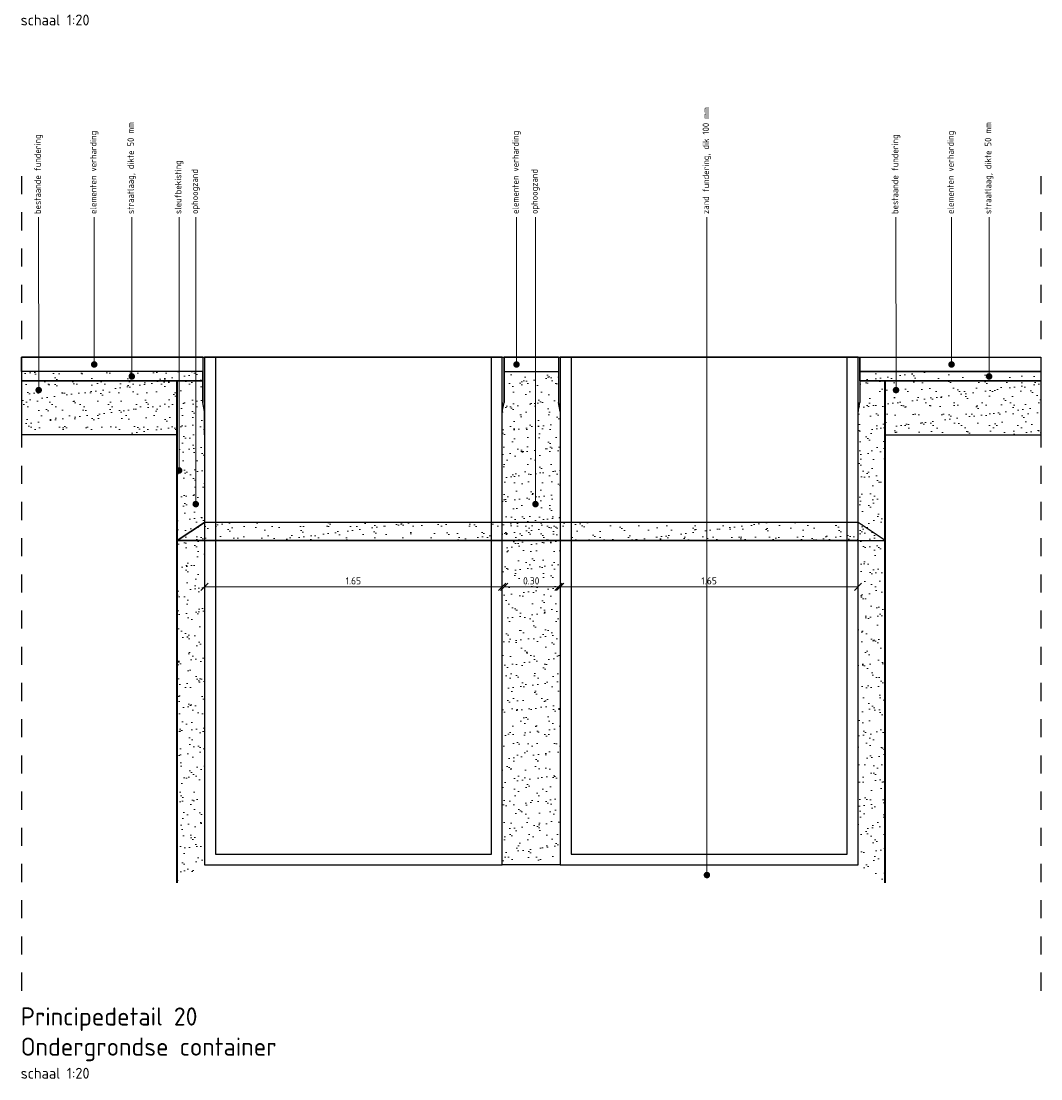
# Model space of a CAD drawing. Header units: metres. Extents: x 0 to 167615, y 0 to 462701.
# Tile 11 of 16: x 167568.56 to 167574.19, y 462691.71 to 462697.56. Entities that reach past the tile are written whole.
import ezdxf
from ezdxf import colors
from ezdxf.entities.mleader import LeaderData, LeaderLine
from ezdxf.math import Vec2, Vec3

# ---------------------------------------------------------------- set-up
doc = ezdxf.new("R2010")
doc.units = ezdxf.units.M
doc.header["$LTSCALE"] = 0.02
doc.linetypes.add('XX-AFBREEK', pattern=[7, 4, -1, 1, -1])
for name, color, linetype, lineweight in [('B-WE-VH-VERHARDING_FUNDERING-AD', 252, 'Continuous', 18), ('B-WE-VH-VERHARDING_FUNDERING_GRANULAAT_MENG-G', 8, 'Continuous', 18), ('N-WE-GW-GROND_ZAND_FUNDERINGSZAND-AD-20', 7, 'Continuous', 18), ('N-WE-TE-SLEUFBEKISITNG-g', 4, 'Fasegrens', 35), ('X-XX-AL-AANPIJLING-T18', 10, 'Continuous', 18), ('X-XX-AL-AFBREEKLIJN-GD', 8, 'XX-AFBREEK', 25), ('X-XX-AL-M', 7, 'Continuous', 18), ('X-XX-AL-T50', 130, 'Continuous', 50)]:
    doc.layers.add(name, color=color, linetype=linetype, lineweight=lineweight)
doc.styles.add('NLCS-ISO', font='NLCS-ISO.ttf')
doc.styles.add('NLCS-ISO-M20-T50', font='NLCS-ISO.ttf', dxfattribs={"height": 0.1})
doc.linetypes.add('Fasegrens', pattern='A,40,[132,ltypeshp.shx,S=2,R=0,X=0,Y=0],-0.2,1', length=41.2)
doc.dimstyles.new('NLCS RODOR-DIM-020$0', dxfattribs={"dimscale": 0.02, "dimtxt": 2, "dimasz": 2, "dimexe": 1.25, "dimexo": 0.625, "dimtad": 1, "dimzin": 1, "dimdsep": 46, "dimtxsty": 'NLCS-ISO', "dimblk": 'OBLIQUE', "dimcen": 0, "dimse1": 1, "dimse2": 1, "dimclrd": 256, "dimclre": 1, "dimclrt": 256, "dimadec": 0, "dimazin": 0, "dimtfac": 1, "dimtmove": 2, "dimatfit": 3, "dimfxl": 1, "dimtolj": 1, "dimtzin": 0, "dimlwd": -1, "dimlwe": -1, "dimarcsym": 0})
pattern_1 = [(37.5, (-0.448186, 0.272714), (-0.003149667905, 0.096341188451), [0, -0.076, 0, -0.085, 0, -0.08125]), (7.5, (-0.44819, 0.27271), (0.088488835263, 0.14110730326), [0, -0.041, 0, -0.0685, 0, -0.02625]), (327.5, (-0.50969, 0.272714), (0.155707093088, 0.000282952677), [0, -0.025, 0, -0.09, 0, -0.1175]), (317.5, (-0.50969, 0.27271), (0.15030633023, 0.043883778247), [0, -0.0125, 0, -0.059, 0, -0.0675])]
pattern_2 = [(37.5, (1.49258, 1.54565), (-0.003149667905, 0.096341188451), [0, -0.076, 0, -0.085, 0, -0.08125]), (7.5, (1.49258, 1.54565), (0.088488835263, 0.14110730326), [0, -0.041, 0, -0.0685, 0, -0.02625]), (327.5, (1.43108, 1.54565), (0.155707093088, 0.000282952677), [0, -0.025, 0, -0.09, 0, -0.1175]), (317.5, (1.43108, 1.54565), (0.15030633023, 0.043883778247), [0, -0.0125, 0, -0.059, 0, -0.0675])]

# ---------------------------------------------------------------- blocks, each defined once
blk = doc.blocks.new('_Dot')
at = {"color": 0, "linetype": 'ByBlock', "lineweight": -2}
blk.add_line((-0.5, 0), (-1, 0), dxfattribs=at)
at = {"color": 0, "linetype": 'ByBlock', "const_width": 0.5}
blk.add_lwpolyline([(-0.25, 0, 1), (0.25, 0, 1)], format="xyb", close=True, dxfattribs=at)
blk = doc.blocks.new('_Oblique')
at = {"color": 0, "linetype": 'ByBlock', "lineweight": -2}
blk.add_line((-0.5, -0.5), (0.5, 0.5), dxfattribs=at)
blk = doc.blocks.new('*D49')
at = {"layer": 'Defpoints', "color": 0, "transparency": 16777216}
for p in [(167571.2297, 462694.7972), (167571.5297, 462694.7872), (167571.5297, 462694.4326)]:
    blk.add_point(p, dxfattribs=at)
at = {"layer": 'X-XX-AL-M', "transparency": 16777216}
blk.add_line((167571.2297, 462694.4326), (167571.5297, 462694.4326), dxfattribs=at)
at = {"layer": 'X-XX-AL-M', "transparency": 16777216, "xscale": 0.04, "yscale": 0.04, "zscale": 0.04, "rotation": 180}
blk.add_blockref('_Oblique', (167571.2297, 462694.4326), dxfattribs=at)
at = {"layer": 'X-XX-AL-M', "transparency": 16777216, "xscale": 0.04, "yscale": 0.04, "zscale": 0.04}
blk.add_blockref('_Oblique', (167571.5297, 462694.4326), dxfattribs=at)
at = {"layer": 'X-XX-AL-M', "transparency": 16777216, "insert": (167571.3797, 462694.4651), "char_height": 0.04, "attachment_point": 5, "style": 'NLCS-ISO'}
blk.add_mtext('\\A1;0.30', dxfattribs=at)
blk = doc.blocks.new('*D50')
at = {"layer": 'Defpoints', "color": 0, "transparency": 16777216}
for p in [(167569.5747, 462694.7872), (167571.2197, 462694.7872), (167571.2197, 462694.4326)]:
    blk.add_point(p, dxfattribs=at)
at = {"layer": 'X-XX-AL-M', "transparency": 16777216}
blk.add_line((167569.5747, 462694.4326), (167571.2197, 462694.4326), dxfattribs=at)
at = {"layer": 'X-XX-AL-M', "transparency": 16777216, "xscale": 0.04, "yscale": 0.04, "zscale": 0.04, "rotation": 180}
blk.add_blockref('_Oblique', (167569.5747, 462694.4326), dxfattribs=at)
at = {"layer": 'X-XX-AL-M', "transparency": 16777216, "xscale": 0.04, "yscale": 0.04, "zscale": 0.04}
blk.add_blockref('_Oblique', (167571.2197, 462694.4326), dxfattribs=at)
at = {"layer": 'X-XX-AL-M', "transparency": 16777216, "insert": (167570.3972, 462694.4651), "char_height": 0.04, "attachment_point": 5, "style": 'NLCS-ISO'}
blk.add_mtext('\\A1;1.65', dxfattribs=at)
blk = doc.blocks.new('*D51')
at = {"layer": 'Defpoints', "color": 0, "transparency": 16777216}
for p in [(167571.5397, 462694.7872), (167573.1847, 462694.7872), (167573.1847, 462694.4326)]:
    blk.add_point(p, dxfattribs=at)
at = {"layer": 'X-XX-AL-M', "transparency": 16777216}
blk.add_line((167571.5397, 462694.4326), (167573.1847, 462694.4326), dxfattribs=at)
at = {"layer": 'X-XX-AL-M', "transparency": 16777216, "xscale": 0.04, "yscale": 0.04, "zscale": 0.04, "rotation": 180}
blk.add_blockref('_Oblique', (167571.5397, 462694.4326), dxfattribs=at)
at = {"layer": 'X-XX-AL-M', "transparency": 16777216, "xscale": 0.04, "yscale": 0.04, "zscale": 0.04}
blk.add_blockref('_Oblique', (167573.1847, 462694.4326), dxfattribs=at)
at = {"layer": 'X-XX-AL-M', "transparency": 16777216, "insert": (167572.3622, 462694.4651), "char_height": 0.04, "attachment_point": 5, "style": 'NLCS-ISO'}
blk.add_mtext('\\A1;1.65', dxfattribs=at)

msp = doc.modelspace()

# ---------------------------------------------------------------- hatches: boundary and pattern name
at = {"layer": 'B-WE-VH-VERHARDING_FUNDERING-AD'}
h = msp.add_hatch(dxfattribs=at)
h.set_pattern_fill('AGW-GROND_ZAND_FUNDERINGSZAND', color=256, scale=0.05, pattern_type=2)
h.set_pattern_definition(pattern_2)
h.paths.add_polyline_path([(167568.5647, 462695.5709), (167568.5647, 462695.2709), (167569.4247, 462695.2709), (167569.4247, 462695.5709)])
h.paths.add_polyline_path([(167568.6589, 462695.5097, -1), (167568.6589, 462695.5277, -1)], flags=16)
h = msp.add_hatch(dxfattribs=at)
h.set_pattern_fill('AGW-GROND_ZAND_FUNDERINGSZAND', color=256, scale=0.05, pattern_type=2)
h.set_pattern_definition(pattern_2)
h.paths.add_polyline_path([(167574.1947, 462695.5709), (167573.3347, 462695.5709), (167573.3347, 462695.2709), (167574.1947, 462695.2709)])
h.paths.add_polyline_path([(167573.3947, 462695.5097, -1), (167573.3947, 462695.5277, -1)], flags=16)
at = {"layer": 'N-WE-GW-GROND_ZAND_FUNDERINGSZAND-AD-20'}
h = msp.add_hatch(dxfattribs=at)
h.set_pattern_fill('AGW-GROND_ZAND_FUNDERINGSZAND', color=256, scale=0.05, pattern_type=2)
h.set_pattern_definition(pattern_1)
h.paths.add_polyline_path([(167569.5647, 462695.6209), (167568.5647, 462695.6209), (167568.5647, 462695.5709), (167569.5647, 462695.5709)])
h = msp.add_hatch(dxfattribs=at)
h.set_pattern_fill('AGW-GROND_ZAND_FUNDERINGSZAND', color=256, scale=0.05, pattern_type=2)
h.set_pattern_definition(pattern_2)
h.paths.add_polyline_path([(167571.2197, 462695.4009), (167571.2197, 462692.8959), (167571.5397, 462692.8959), (167571.5397, 462695.4009), (167571.5297, 462695.4509), (167571.5297, 462695.6209), (167571.2297, 462695.6209), (167571.2297, 462695.4509)])
h = msp.add_hatch(dxfattribs=at)
h.set_pattern_fill('AGW-GROND_ZAND_FUNDERINGSZAND', color=256, scale=0.05, pattern_type=2)
h.set_pattern_definition(pattern_1)
h.paths.add_polyline_path([(167573.1947, 462695.6209), (167574.1947, 462695.6209), (167574.1947, 462695.5709), (167573.1947, 462695.5709)])
h = msp.add_hatch(dxfattribs=at)
h.set_pattern_fill('AGW-GROND_ZAND_FUNDERINGSZAND', color=256, scale=0.05, pattern_type=2)
h.set_pattern_definition(pattern_2)
h.paths.add_polyline_path([(167569.5747, 462695.4009), (167569.5647, 462695.4509), (167569.5647, 462695.5709), (167569.4247, 462695.5709), (167569.4247, 462695.2709), (167569.4247, 462692.7959), (167569.5747, 462692.8959)])
h.paths.add_polyline_path([(167569.5265, 462694.88, -1), (167569.5265, 462694.898, -1)], flags=16)
h = msp.add_hatch(dxfattribs=at)
h.set_pattern_fill('AGW-GROND_ZAND_FUNDERINGSZAND', color=256, scale=0.05, pattern_type=2)
h.set_pattern_definition(pattern_2)
h.paths.add_polyline_path([(167573.3347, 462695.5709), (167573.1947, 462695.5709), (167573.1947, 462695.4509), (167573.1847, 462695.4009), (167573.1847, 462692.8959), (167573.3347, 462692.7959)])
h = msp.add_hatch(dxfattribs=at)
h.set_pattern_fill('AGW-GROND_ZAND_FUNDERINGSZAND', color=256, scale=0.05, pattern_type=2)
h.set_pattern_definition([(37.5, (1.49258, 3.436905), (-0.003149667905, 0.096341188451), [0, -0.076, 0, -0.085, 0, -0.08125]), (7.5, (1.49258, 3.4369), (0.088488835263, 0.14110730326), [0, -0.041, 0, -0.0685, 0, -0.02625]), (327.5, (1.43108, 3.436905), (0.155707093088, 0.000282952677), [0, -0.025, 0, -0.09, 0, -0.1175]), (317.5, (1.43108, 3.4369), (0.15030633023, 0.043883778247), [0, -0.0125, 0, -0.059, 0, -0.0675])])
h.paths.add_polyline_path([(167569.5747, 462694.7872), (167569.4247, 462694.6872), (167573.3347, 462694.6872), (167573.1847, 462694.7872)])

# ---------------------------------------------------------------- linework, layer by layer
at = {"flags": 128}
for points in [[(167569.5647, 462695.7009), (167568.5647, 462695.7009)], [(167568.5647, 462695.7009), (167568.5647, 462695.2709)], [(167569.5647, 462695.7009), (167571.2297, 462695.7009)], [(167569.5647, 462695.7009), (167569.5647, 462695.4509)], [(167569.5747, 462695.7009), (167569.5747, 462692.8959), (167571.2197, 462692.8959), (167571.2197, 462695.7009), (167569.5747, 462695.7009)], [(167569.6347, 462695.7009), (167569.6347, 462692.9559), (167571.1597, 462692.9559), (167571.1597, 462695.7009)], [(167571.5397, 462692.8959), (167571.2197, 462692.8959), (167571.2197, 462695.4009), (167571.2297, 462695.4509), (167571.2297, 462695.7009), (167571.5297, 462695.7009), (167571.5297, 462695.4509), (167571.5397, 462695.4009), (167571.5397, 462692.8959)], [(167571.2297, 462695.7009), (167571.2297, 462695.4509)], [(167571.5297, 462695.7009), (167571.2297, 462695.7009)], [(167571.2297, 462695.7009), (167571.5297, 462695.7009)], [(167571.5297, 462695.7009), (167573.1947, 462695.7009)], [(167571.5297, 462695.7009), (167571.5297, 462695.4509)], [(167571.5397, 462695.7009), (167571.5397, 462692.8959), (167573.1847, 462692.8959), (167573.1847, 462695.7009), (167571.5397, 462695.7009)], [(167571.5997, 462695.7009), (167571.5997, 462692.9559), (167573.1247, 462692.9559), (167573.1247, 462695.7009)], [(167573.1947, 462695.7009), (167573.1947, 462695.4509)], [(167573.1947, 462695.7009), (167574.1947, 462695.7009)], [(167574.1947, 462695.7009), (167574.1947, 462695.2709)], [(167569.5647, 462695.6209), (167568.5647, 462695.6209)], [(167571.2297, 462695.6209), (167571.5297, 462695.6209)], [(167573.1947, 462695.6209), (167574.1947, 462695.6209)], [(167569.5647, 462695.5709), (167568.5647, 462695.5709)], [(167569.5747, 462695.2709), (167569.5747, 462695.4009), (167569.5647, 462695.4509), (167569.5647, 462695.5709)], [(167573.1947, 462695.5709), (167574.1947, 462695.5709)], [(167569.5747, 462695.4509), (167569.5747, 462695.4009), (167569.5647, 462695.4509)], [(167571.2197, 462695.4509), (167571.2197, 462695.4009), (167571.2297, 462695.4509)], [(167571.5397, 462695.4509), (167571.5397, 462695.4009), (167571.5297, 462695.4509)], [(167573.1847, 462695.4509), (167573.1847, 462695.4009), (167573.1947, 462695.4509)], [(167569.4247, 462695.2709), (167568.5647, 462695.2709)], [(167573.3347, 462695.2709), (167574.1947, 462695.2709)], [(167569.5747, 462694.6872), (167569.4247, 462694.6872), (167569.5747, 462694.7872)], [(167573.3347, 462694.6872), (167573.1847, 462694.7872), (167569.5747, 462694.7872), (167569.4247, 462694.6872), (167573.3347, 462694.6872)], [(167573.1847, 462694.7872), (167569.5747, 462694.7872)], [(167573.1847, 462694.6872), (167573.3347, 462694.6872), (167573.1847, 462694.7872)], [(167573.1847, 462694.6872), (167569.5747, 462694.6872)]]:
    msp.add_lwpolyline(points, dxfattribs=at)
for points in [[(167568.5647, 462695.7009), (167569.5647, 462695.7009), (167569.5647, 462695.6209), (167568.5647, 462695.6209)], [(167573.1947, 462695.7009), (167574.1947, 462695.7009), (167574.1947, 462695.6209), (167573.1947, 462695.6209)], [(167569.5647, 462695.6209), (167568.5647, 462695.6209), (167568.5647, 462695.5709), (167569.5647, 462695.5709)], [(167573.1947, 462695.6209), (167574.1947, 462695.6209), (167574.1947, 462695.5709), (167573.1947, 462695.5709)]]:
    msp.add_lwpolyline(points, close=True)
at = {"layer": 'B-WE-VH-VERHARDING_FUNDERING_GRANULAAT_MENG-G', "flags": 128}
for points in [[(167569.5647, 462695.5709), (167568.5647, 462695.5709), (167568.5647, 462695.2709), (167569.4247, 462695.2709)], [(167573.1947, 462695.5709), (167574.1947, 462695.5709), (167574.1947, 462695.2709), (167573.3347, 462695.2709)]]:
    msp.add_lwpolyline(points, dxfattribs=at)
at = {"layer": 'N-WE-TE-SLEUFBEKISITNG-g'}
for p, q in [((167569.4247, 462692.7959), (167569.4247, 462695.5709)), ((167573.3347, 462692.7959), (167573.3347, 462695.5709))]:
    msp.add_line(p, q, dxfattribs=at)
at = {"layer": 'X-XX-AL-AFBREEKLIJN-GD', "flags": 128}
for points in [[(167568.5647, 462696.7009), (167568.5647, 462692.2009)], [(167574.1947, 462696.7009), (167574.1947, 462692.2009)]]:
    msp.add_lwpolyline(points, dxfattribs=at)

# ---------------------------------------------------------------- texts
at = {"layer": 'X-XX-AL-T50', "ltscale": 0.5, "char_height": 0.1, "width": 3.073679, "attachment_point": 1, "style": 'NLCS-ISO-M20-T50'}
for s, insert in [('{\\C4;Principedetail 7\\Pbetonnen fietspad\\P\\H0.6x;\\C3;schaal 1:20}', (167568.5594, 462697.927)), ('{\\C4;Principedetail 20\\POndergrondse container\\P\\H0.6x;\\C3;schaal 1:20}', (167568.5594, 462692.1084))]:
    msp.add_mtext(s, dxfattribs=dict(at, insert=insert))

# ---------------------------------------------------------------- dimensions: what is measured, and where the dimension line sits
at = {"layer": 'X-XX-AL-M'}
for base, p1, p2, picture, middle in [((167571.2197066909, 462694.4326332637), (167569.5747066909, 462694.7871964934), (167571.2197066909, 462694.7871964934), '*D50', (167570.3972066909, 462694.4651332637)), ((167571.5297, 462694.4326), (167571.2297, 462694.7972), (167571.5297, 462694.7872), '*D49', (167571.3797, 462694.4651)), ((167573.1847066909, 462694.4326332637), (167571.5397066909, 462694.7871964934), (167573.1847066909, 462694.7871964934), '*D51', (167572.3622066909, 462694.4651332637))]:
    dim = msp.add_linear_dim(base=base, p1=p1, p2=p2, dimstyle='NLCS RODOR-DIM-020$0', dxfattribs=at)
    dim.commit()
    dim.dimension.update_dxf_attribs({"geometry": picture, "text_midpoint": middle})

# ---------------------------------------------------------------- leaders
at = {"layer": 'X-XX-AL-AANPIJLING-T18'}
ml = msp.add_multileader_mtext('Standard', dxfattribs=at)
ml.set_content('{\\C2;bestaande fundering}', color=256, style='NLCS-ISO-M20-T50')
ml.set_leader_properties(color=256, linetype='ByLayer', lineweight=-1)
ml.set_arrow_properties(name='DOT')
ml.build(insert=Vec2(0, 0))
ml.multileader.update_dxf_attribs({"text_left_attachment_type": 3, "text_right_attachment_type": 5, "dogleg_length": 0.036, "arrow_head_size": 0.036})
ctx = ml.context
ctx.base_point, ctx.char_height, ctx.arrow_head_size, ctx.landing_gap_size, ctx.plane_origin, ctx.plane_x_axis, ctx.plane_y_axis = Vec3(167568.6584, 462696.4736), 0.036, 0.036, 0.018, Vec3(167568.9662, 462695.9187), Vec3(0, 1), Vec3(-1, 0)
ctx.left_attachment, ctx.right_attachment = 3, 5
notes = []
notes.append((ctx, [(0, (1, 1, 0), (167568.6584, 462696.4376), (0, 1), 0.036, [(0, [(167568.6589, 462695.5187)], 0, [])])]))
ctx.mtext.insert, ctx.mtext.text_direction, ctx.mtext.rotation, ctx.mtext.width, ctx.mtext.flow_direction = Vec3(167568.635, 462696.4916), Vec3(0, 1), 1.570796, 1.058617, 5
ml = msp.add_multileader_mtext('Standard', dxfattribs=at)
ml.set_content('{\\C2;elementen verharding}', color=256, style='NLCS-ISO-M20-T50')
ml.set_leader_properties(color=256, linetype='ByLayer', lineweight=-1)
ml.set_arrow_properties(name='DOT')
ml.build(insert=Vec2(0, 0))
ml.multileader.update_dxf_attribs({"text_left_attachment_type": 3, "text_right_attachment_type": 5, "dogleg_length": 0.036, "arrow_head_size": 0.036})
ctx = ml.context
ctx.base_point, ctx.char_height, ctx.arrow_head_size, ctx.landing_gap_size, ctx.plane_origin, ctx.plane_x_axis, ctx.plane_y_axis = Vec3(167568.9654, 462696.4736), 0.036, 0.036, 0.018, Vec3(167568.9654, 462695.9187), Vec3(0, 1), Vec3(-1, 0)
ctx.left_attachment, ctx.right_attachment = 3, 5
notes.append((ctx, [(0, (1, 1, 0), (167568.9654, 462696.4376), (0, 1), 0.036, [(0, [(167568.9658, 462695.6603)], 0, [])])]))
ctx.mtext.insert, ctx.mtext.text_direction, ctx.mtext.rotation, ctx.mtext.width, ctx.mtext.flow_direction = Vec3(167568.942, 462696.4916), Vec3(0, 1), 1.570796, 1.058617, 5
ml = msp.add_multileader_mtext('Standard', dxfattribs=at)
ml.set_content('{\\C2;straatlaag, dikte 50 mm}', color=256, style='NLCS-ISO-M20-T50')
ml.set_leader_properties(color=256, linetype='ByLayer', lineweight=-1)
ml.set_arrow_properties(name='DOT')
ml.build(insert=Vec2(0, 0))
ml.multileader.update_dxf_attribs({"text_left_attachment_type": 3, "text_right_attachment_type": 5, "dogleg_length": 0.036, "arrow_head_size": 0.036})
ctx = ml.context
ctx.base_point, ctx.char_height, ctx.arrow_head_size, ctx.landing_gap_size, ctx.plane_origin, ctx.plane_x_axis, ctx.plane_y_axis = Vec3(167569.1726, 462696.4736), 0.036, 0.036, 0.018, Vec3(167569.4804, 462695.9187), Vec3(0, 1), Vec3(-1, 0)
ctx.left_attachment, ctx.right_attachment = 3, 5
notes.append((ctx, [(0, (1, 1, 0), (167569.1726, 462696.4376), (0, 1), 0.036, [(0, [(167569.1731, 462695.5944)], 0, [])])]))
ctx.mtext.insert, ctx.mtext.text_direction, ctx.mtext.rotation, ctx.mtext.width, ctx.mtext.flow_direction = Vec3(167569.1492, 462696.4916), Vec3(0, 1), 1.570796, 1.058617, 5
ml = msp.add_multileader_mtext('Standard', dxfattribs=at)
ml.set_content('{\\C2;sleufbekisting}', color=256, style='NLCS-ISO-M20-T50')
ml.set_leader_properties(color=256, linetype='ByLayer', lineweight=-1)
ml.set_arrow_properties(name='DOT')
ml.build(insert=Vec2(0, 0))
ml.multileader.update_dxf_attribs({"text_left_attachment_type": 3, "text_right_attachment_type": 5, "dogleg_length": 0.036, "arrow_head_size": 0.036})
ctx = ml.context
ctx.base_point, ctx.char_height, ctx.arrow_head_size, ctx.landing_gap_size, ctx.plane_origin, ctx.plane_x_axis, ctx.plane_y_axis = Vec3(167569.4342, 462696.4736), 0.036, 0.036, 0.018, Vec3(167569.742, 462695.9187), Vec3(0, 1), Vec3(-1, 0)
ctx.left_attachment, ctx.right_attachment = 3, 5
notes.append((ctx, [(0, (1, 1, 0), (167569.4342, 462696.4376), (0, 1), 0.036, [(0, [(167569.4346, 462695.075)], 0, [])])]))
ctx.mtext.insert, ctx.mtext.text_direction, ctx.mtext.rotation, ctx.mtext.width, ctx.mtext.flow_direction = Vec3(167569.4108, 462696.4916), Vec3(0, 1), 1.570796, 1.058617, 5
ml = msp.add_multileader_mtext('Standard', dxfattribs=at)
ml.set_content('{\\C2;ophoogzand}', color=256, style='NLCS-ISO-M20-T50')
ml.set_leader_properties(color=256, linetype='ByLayer', lineweight=-1)
ml.set_arrow_properties(name='DOT')
ml.build(insert=Vec2(0, 0))
ml.multileader.update_dxf_attribs({"text_left_attachment_type": 3, "text_right_attachment_type": 5, "dogleg_length": 0.036, "arrow_head_size": 0.036})
ctx = ml.context
ctx.base_point, ctx.char_height, ctx.arrow_head_size, ctx.landing_gap_size, ctx.plane_origin, ctx.plane_x_axis, ctx.plane_y_axis = Vec3(167569.5261, 462696.4736), 0.036, 0.036, 0.018, Vec3(167569.8339, 462695.9187), Vec3(0, 1), Vec3(-1, 0)
ctx.left_attachment, ctx.right_attachment = 3, 5
notes.append((ctx, [(0, (1, 1, 0), (167569.5261, 462696.4376), (0, 1), 0.036, [(0, [(167569.5265, 462694.889)], 0, [])])]))
ctx.mtext.insert, ctx.mtext.text_direction, ctx.mtext.rotation, ctx.mtext.width, ctx.mtext.flow_direction = Vec3(167569.5027, 462696.4916), Vec3(0, 1), 1.570796, 1.058617, 5
ml = msp.add_multileader_mtext('Standard', dxfattribs=at)
ml.set_content('{\\C2;elementen verharding}', color=256, style='NLCS-ISO-M20-T50')
ml.set_leader_properties(color=256, linetype='ByLayer', lineweight=-1)
ml.set_arrow_properties(name='DOT')
ml.build(insert=Vec2(0, 0))
ml.multileader.update_dxf_attribs({"text_left_attachment_type": 3, "text_right_attachment_type": 5, "dogleg_length": 0.036, "arrow_head_size": 0.036})
ctx = ml.context
ctx.base_point, ctx.char_height, ctx.arrow_head_size, ctx.landing_gap_size, ctx.plane_origin, ctx.plane_x_axis, ctx.plane_y_axis = Vec3(167571.2978, 462696.4736), 0.036, 0.036, 0.018, Vec3(167571.2978, 462695.9187), Vec3(0, 1), Vec3(-1, 0)
ctx.left_attachment, ctx.right_attachment = 3, 5
notes.append((ctx, [(0, (1, 1, 0), (167571.2978, 462696.4376), (0, 1), 0.036, [(0, [(167571.2983, 462695.6603)], 0, [])])]))
ctx.mtext.insert, ctx.mtext.text_direction, ctx.mtext.rotation, ctx.mtext.width, ctx.mtext.flow_direction = Vec3(167571.2744, 462696.4916), Vec3(0, 1), 1.570796, 1.058617, 5
ml = msp.add_multileader_mtext('Standard', dxfattribs=at)
ml.set_content('{\\C2;ophoogzand}', color=256, style='NLCS-ISO-M20-T50')
ml.set_leader_properties(color=256, linetype='ByLayer', lineweight=-1)
ml.set_arrow_properties(name='DOT')
ml.build(insert=Vec2(0, 0))
ml.multileader.update_dxf_attribs({"text_left_attachment_type": 3, "text_right_attachment_type": 5, "dogleg_length": 0.036, "arrow_head_size": 0.036})
ctx = ml.context
ctx.base_point, ctx.char_height, ctx.arrow_head_size, ctx.landing_gap_size, ctx.plane_origin, ctx.plane_x_axis, ctx.plane_y_axis = Vec3(167571.4026, 462696.4736), 0.036, 0.036, 0.018, Vec3(167571.7104, 462695.9187), Vec3(0, 1), Vec3(-1, 0)
ctx.left_attachment, ctx.right_attachment = 3, 5
notes.append((ctx, [(0, (1, 1, 0), (167571.4026, 462696.4376), (0, 1), 0.036, [(0, [(167571.403, 462694.889)], 0, [])])]))
ctx.mtext.insert, ctx.mtext.text_direction, ctx.mtext.rotation, ctx.mtext.width, ctx.mtext.flow_direction = Vec3(167571.3792, 462696.4916), Vec3(0, 1), 1.570796, 1.058617, 5
ml = msp.add_multileader_mtext('Standard', dxfattribs=at)
ml.set_content('{\\C2;zand fundering, dik 100 mm}', color=256, style='NLCS-ISO-M20-T50')
ml.set_leader_properties(color=256, linetype='ByLayer', lineweight=-1)
ml.set_arrow_properties(name='DOT')
ml.build(insert=Vec2(0, 0))
ml.multileader.update_dxf_attribs({"text_left_attachment_type": 3, "text_right_attachment_type": 5, "dogleg_length": 0.036, "arrow_head_size": 0.036})
ctx = ml.context
ctx.base_point, ctx.char_height, ctx.arrow_head_size, ctx.landing_gap_size, ctx.plane_origin, ctx.plane_x_axis, ctx.plane_y_axis = Vec3(167572.3496, 462696.4736), 0.036, 0.036, 0.018, Vec3(167572.6574, 462695.9187), Vec3(0, 1), Vec3(-1, 0)
ctx.left_attachment, ctx.right_attachment = 3, 5
notes.append((ctx, [(0, (1, 1, 0), (167572.3496, 462696.4376), (0, 1), 0.036, [(0, [(167572.3501, 462692.8397)], 0, [])])]))
ctx.mtext.insert, ctx.mtext.text_direction, ctx.mtext.rotation, ctx.mtext.width, ctx.mtext.flow_direction = Vec3(167572.3262, 462696.4916), Vec3(0, 1), 1.570796, 1.058617, 5
ml = msp.add_multileader_mtext('Standard', dxfattribs=at)
ml.set_content('{\\C2;bestaande fundering}', color=256, style='NLCS-ISO-M20-T50')
ml.set_leader_properties(color=256, linetype='ByLayer', lineweight=-1)
ml.set_arrow_properties(name='DOT')
ml.build(insert=Vec2(0, 0))
ml.multileader.update_dxf_attribs({"text_left_attachment_type": 3, "text_right_attachment_type": 5, "dogleg_length": 0.036, "arrow_head_size": 0.036})
ctx = ml.context
ctx.base_point, ctx.char_height, ctx.arrow_head_size, ctx.landing_gap_size, ctx.plane_origin, ctx.plane_x_axis, ctx.plane_y_axis = Vec3(167573.3943, 462696.4736), 0.036, 0.036, 0.018, Vec3(167573.7021, 462695.9187), Vec3(0, 1), Vec3(-1, 0)
ctx.left_attachment, ctx.right_attachment = 3, 5
notes.append((ctx, [(0, (1, 1, 0), (167573.3943, 462696.4376), (0, 1), 0.036, [(0, [(167573.3947, 462695.5187)], 0, [])])]))
ctx.mtext.insert, ctx.mtext.text_direction, ctx.mtext.rotation, ctx.mtext.width, ctx.mtext.flow_direction = Vec3(167573.3709, 462696.4916), Vec3(0, 1), 1.570796, 1.058617, 5
ml = msp.add_multileader_mtext('Standard', dxfattribs=at)
ml.set_content('{\\C2;elementen verharding}', color=256, style='NLCS-ISO-M20-T50')
ml.set_leader_properties(color=256, linetype='ByLayer', lineweight=-1)
ml.set_arrow_properties(name='DOT')
ml.build(insert=Vec2(0, 0))
ml.multileader.update_dxf_attribs({"text_left_attachment_type": 3, "text_right_attachment_type": 5, "dogleg_length": 0.036, "arrow_head_size": 0.036})
ctx = ml.context
ctx.base_point, ctx.char_height, ctx.arrow_head_size, ctx.landing_gap_size, ctx.plane_origin, ctx.plane_x_axis, ctx.plane_y_axis = Vec3(167573.7012, 462696.4736), 0.036, 0.036, 0.018, Vec3(167573.7012, 462695.9187), Vec3(0, 1), Vec3(-1, 0)
ctx.left_attachment, ctx.right_attachment = 3, 5
notes.append((ctx, [(0, (1, 1, 0), (167573.7012, 462696.4376), (0, 1), 0.036, [(0, [(167573.7016, 462695.6603)], 0, [])])]))
ctx.mtext.insert, ctx.mtext.text_direction, ctx.mtext.rotation, ctx.mtext.width, ctx.mtext.flow_direction = Vec3(167573.6778, 462696.4916), Vec3(0, 1), 1.570796, 1.058617, 5
ml = msp.add_multileader_mtext('Standard', dxfattribs=at)
ml.set_content('{\\C2;straatlaag, dikte 50 mm}', color=256, style='NLCS-ISO-M20-T50')
ml.set_leader_properties(color=256, linetype='ByLayer', lineweight=-1)
ml.set_arrow_properties(name='DOT')
ml.build(insert=Vec2(0, 0))
ml.multileader.update_dxf_attribs({"text_left_attachment_type": 3, "text_right_attachment_type": 5, "dogleg_length": 0.036, "arrow_head_size": 0.036})
ctx = ml.context
ctx.base_point, ctx.char_height, ctx.arrow_head_size, ctx.landing_gap_size, ctx.plane_origin, ctx.plane_x_axis, ctx.plane_y_axis = Vec3(167573.9084, 462696.4736), 0.036, 0.036, 0.018, Vec3(167574.2162, 462695.9187), Vec3(0, 1), Vec3(-1, 0)
ctx.left_attachment, ctx.right_attachment = 3, 5
notes.append((ctx, [(0, (1, 1, 0), (167573.9084, 462696.4376), (0, 1), 0.036, [(0, [(167573.9089, 462695.5944)], 0, [])])]))
ctx.mtext.insert, ctx.mtext.text_direction, ctx.mtext.rotation, ctx.mtext.width, ctx.mtext.flow_direction = Vec3(167573.885, 462696.4916), Vec3(0, 1), 1.570796, 1.058617, 5
for ctx, leaders in notes:
    for number, flags, end, landing, length, lines in leaders:
        leader = LeaderData()
        leader.index, (leader.has_last_leader_line, leader.has_dogleg_vector, leader.attachment_direction) = number, flags
        leader.last_leader_point, leader.dogleg_vector, leader.dogleg_length = Vec3(end), Vec3(landing), length
        for number, points, colour, breaks in lines:
            line = LeaderLine()
            line.index, line.vertices, line.color, line.breaks = number, Vec3.list(points), colors.encode_raw_color(colour), breaks
            leader.lines.append(line)
        ctx.leaders.append(leader)

doc.saveas('drawing.dxf')
